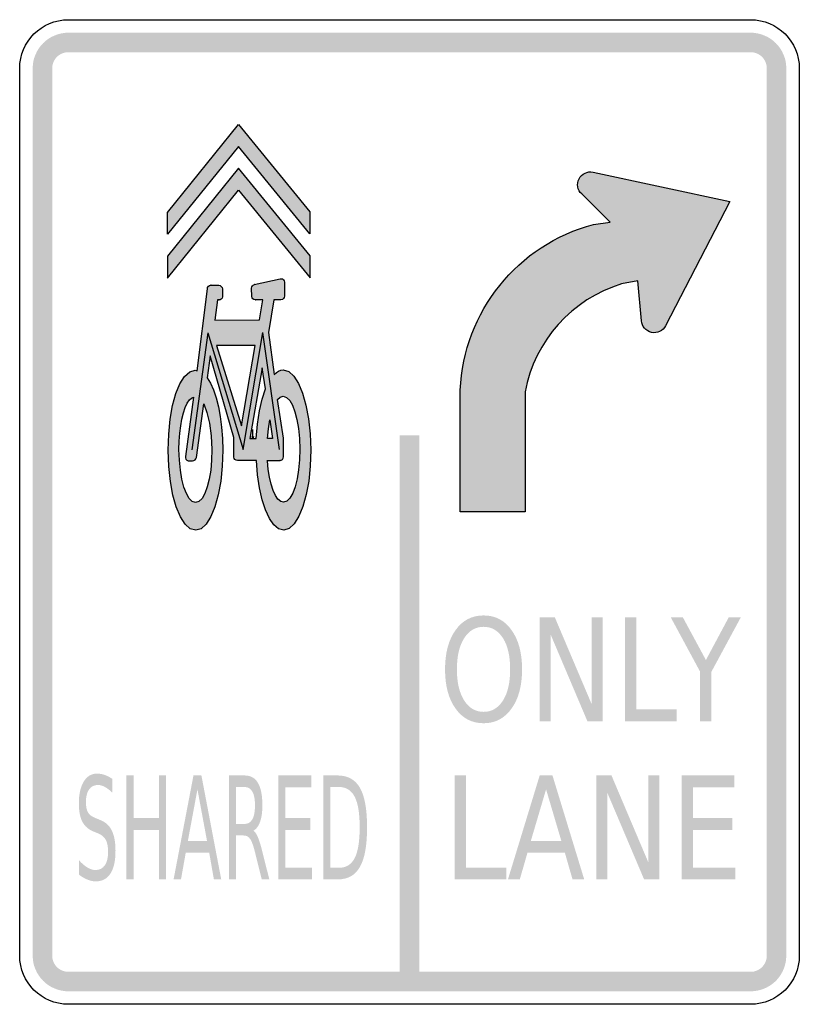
# Model space of a CAD drawing. Header units: inches. Extents: x -0.5 to 0.5, y -0.63 to 0.63.
import ezdxf

# ---------------------------------------------------------------- set-up
doc = ezdxf.new("R2010")
doc.units = ezdxf.units.IN
doc.header["$MEASUREMENT"] = 0

msp = doc.modelspace()

# ---------------------------------------------------------------- hatches: boundary and pattern name
for points in [[(-0.4375, 0.6149), (-0.442, 0.6147), (-0.4464, 0.614), (-0.4508, 0.6129), (-0.455, 0.6114), (-0.4591, 0.6095), (-0.463, 0.6072), (-0.4666, 0.6045), (-0.4699, 0.6015), (-0.4729, 0.5982), (-0.4756, 0.5946), (-0.4779, 0.5907), (-0.4798, 0.5866), (-0.4814, 0.5824), (-0.4825, 0.578), (-0.4831, 0.5736), (-0.4833, 0.5691), (-0.4583, 0.5691), (-0.4582, 0.5711), (-0.4579, 0.5732), (-0.4574, 0.5751), (-0.4567, 0.5771), (-0.4559, 0.5789), (-0.4548, 0.5807), (-0.4536, 0.5823), (-0.4522, 0.5838), (-0.4507, 0.5852), (-0.4491, 0.5864), (-0.4473, 0.5875), (-0.4455, 0.5883), (-0.4435, 0.589), (-0.4416, 0.5895), (-0.4395, 0.5898), (-0.4375, 0.5899), (-0.4375, 0.6149)], [(-0.4375, 0.5899), (0.4375, 0.5899), (0.4375, 0.6149), (-0.4375, 0.6149), (-0.4375, 0.5899)], [(0.4833, 0.5691), (0.4831, 0.5736), (0.4825, 0.578), (0.4814, 0.5824), (0.4798, 0.5866), (0.4779, 0.5907), (0.4756, 0.5946), (0.4729, 0.5982), (0.4699, 0.6015), (0.4666, 0.6045), (0.463, 0.6072), (0.4591, 0.6095), (0.455, 0.6114), (0.4508, 0.6129), (0.4464, 0.614), (0.442, 0.6147), (0.4375, 0.6149), (0.4375, 0.5899), (0.4395, 0.5898), (0.4416, 0.5895), (0.4435, 0.589), (0.4455, 0.5883), (0.4473, 0.5875), (0.4491, 0.5864), (0.4507, 0.5852), (0.4522, 0.5838), (0.4536, 0.5823), (0.4548, 0.5807), (0.4559, 0.5789), (0.4567, 0.5771), (0.4574, 0.5751), (0.4579, 0.5732), (0.4582, 0.5711), (0.4583, 0.5691), (0.4833, 0.5691)], [(-0.4583, -0.5691), (-0.4583, 0.5691), (-0.4833, 0.5691), (-0.4833, -0.5691), (-0.4583, -0.5691)], [(0.4583, 0.5691), (0.4583, -0.5691), (0.4833, -0.5691), (0.4833, 0.5691), (0.4583, 0.5691)], [(-0.2195, 0.4972), (-0.3106, 0.3844), (-0.3105, 0.3563), (-0.2194, 0.469), (-0.1277, 0.3568), (-0.1278, 0.3849), (-0.2195, 0.4972)], [(-0.2194, 0.4409), (-0.3104, 0.3281), (-0.3103, 0.3), (-0.2193, 0.4128), (-0.1275, 0.3006), (-0.1276, 0.3287), (-0.2194, 0.4409)], [(-0.0125, 0.0983), (-0.0125, -0.6024), (0.0125, -0.6024), (0.0125, 0.0983), (-0.0125, 0.0983)], [(0.1669, -0.1351), (0.1864, -0.1351), (0.2337, -0.2466), (0.2337, -0.1351), (0.2477, -0.1351), (0.2477, -0.2684), (0.2282, -0.2684), (0.1809, -0.1569), (0.1809, -0.2684), (0.1669, -0.2684), (0.1669, -0.1351)], [(0.2764, -0.1351), (0.2908, -0.1351), (0.2908, -0.2532), (0.3428, -0.2532), (0.3428, -0.2684), (0.2764, -0.2684), (0.2764, -0.1351)], [(0.3351, -0.1351), (0.3506, -0.1351), (0.3802, -0.1899), (0.4095, -0.1351), (0.425, -0.1351), (0.3873, -0.2049), (0.3873, -0.2684), (0.3728, -0.2684), (0.3728, -0.2049), (0.3351, -0.1351)], [(-0.3631, -0.338), (-0.354, -0.338), (-0.354, -0.3927), (-0.3213, -0.3927), (-0.3213, -0.338), (-0.3123, -0.338), (-0.3123, -0.4713), (-0.3213, -0.4713), (-0.3213, -0.4078), (-0.354, -0.4078), (-0.354, -0.4713), (-0.3631, -0.4713), (-0.3631, -0.338)], [(-0.1682, -0.338), (-0.1261, -0.338), (-0.1261, -0.3532), (-0.1592, -0.3532), (-0.1592, -0.3927), (-0.1274, -0.3927), (-0.1274, -0.4078), (-0.1592, -0.4078), (-0.1592, -0.4562), (-0.1252, -0.4562), (-0.1252, -0.4713), (-0.1682, -0.4713), (-0.1682, -0.338)], [(0.058, -0.338), (0.0725, -0.338), (0.0725, -0.4562), (0.1244, -0.4562), (0.1244, -0.4713), (0.058, -0.4713), (0.058, -0.338)], [(0.2396, -0.338), (0.2591, -0.338), (0.3064, -0.4496), (0.3064, -0.338), (0.3204, -0.338), (0.3204, -0.4713), (0.3009, -0.4713), (0.2536, -0.3598), (0.2536, -0.4713), (0.2396, -0.4713), (0.2396, -0.338)], [(0.3491, -0.338), (0.4165, -0.338), (0.4165, -0.3532), (0.3635, -0.3532), (0.3635, -0.3927), (0.4143, -0.3927), (0.4143, -0.4078), (0.3635, -0.4078), (0.3635, -0.4562), (0.4178, -0.4562), (0.4178, -0.4713), (0.3491, -0.4713), (0.3491, -0.338)], [(-0.4833, -0.5691), (-0.4831, -0.5736), (-0.4825, -0.578), (-0.4814, -0.5824), (-0.4798, -0.5866), (-0.4779, -0.5907), (-0.4756, -0.5945), (-0.4729, -0.5982), (-0.4699, -0.6015), (-0.4666, -0.6045), (-0.463, -0.6072), (-0.4591, -0.6095), (-0.455, -0.6114), (-0.4508, -0.6129), (-0.4464, -0.614), (-0.442, -0.6147), (-0.4375, -0.6149), (-0.4375, -0.5899), (-0.4395, -0.5898), (-0.4416, -0.5895), (-0.4435, -0.589), (-0.4455, -0.5883), (-0.4473, -0.5875), (-0.4491, -0.5864), (-0.4507, -0.5852), (-0.4522, -0.5838), (-0.4536, -0.5823), (-0.4548, -0.5807), (-0.4559, -0.5789), (-0.4567, -0.5771), (-0.4574, -0.5751), (-0.4579, -0.5731), (-0.4582, -0.5711), (-0.4583, -0.5691), (-0.4833, -0.5691)], [(0.4375, -0.6149), (0.4417, -0.6147), (0.4459, -0.6141), (0.45, -0.6132), (0.4541, -0.6118), (0.4579, -0.6101), (0.4616, -0.6081), (0.4651, -0.6057), (0.4684, -0.603), (0.4714, -0.6), (0.4741, -0.5967), (0.4765, -0.5932), (0.4785, -0.5895), (0.4802, -0.5856), (0.4816, -0.5816), (0.4826, -0.5775), (0.4831, -0.5733), (0.4833, -0.5691), (0.4583, -0.5691), (0.4582, -0.571), (0.458, -0.5729), (0.4575, -0.5748), (0.4569, -0.5766), (0.4562, -0.5784), (0.4552, -0.5801), (0.4541, -0.5816), (0.4529, -0.5831), (0.4515, -0.5845), (0.4501, -0.5857), (0.4485, -0.5868), (0.4468, -0.5877), (0.445, -0.5885), (0.4432, -0.5891), (0.4413, -0.5896), (0.4394, -0.5898), (0.4375, -0.5899), (0.4375, -0.6149)], [(0.4375, -0.5899), (-0.4375, -0.5899), (-0.4375, -0.6149), (0.4375, -0.6149), (0.4375, -0.5899)]]:
    msp.add_hatch(color=7).paths.add_polyline_path(points)
h = msp.add_hatch(color=7)
edge = h.paths.add_edge_path()
edge.add_line((0.1484, 0.154), (0.1484, 0.0003))
edge.add_line((0.1484, 0.0003), (0.0651, 0.0003))
edge.add_line((0.0651, 0.0003), (0.0651, 0.1564))
edge.add_spline(control_points=[(0.0651, 0.1564), (0.0694, 0.257), (0.1387, 0.3431), (0.236, 0.3689)], knot_values=[0, 0, 0, 0, 1, 1, 1, 1], degree=3, periodic=0)
edge.add_line((0.236, 0.3689), (0.2574, 0.3719))
edge.add_line((0.2574, 0.3719), (0.2209, 0.408))
edge.add_spline(control_points=[(0.2209, 0.408), (0.2155, 0.413), (0.2141, 0.421), (0.2176, 0.4275), (0.221, 0.4341), (0.2283, 0.4375), (0.2355, 0.436)], knot_values=[0, 0, 0, 0, 1, 1, 1, 2, 2, 2, 2], degree=3, periodic=0)
edge.add_line((0.2355, 0.436), (0.4109, 0.3983))
edge.add_line((0.4109, 0.3983), (0.3284, 0.2389))
edge.add_spline(control_points=[(0.3284, 0.2389), (0.325, 0.2324), (0.3177, 0.2289), (0.3105, 0.2304), (0.3033, 0.232), (0.298, 0.2381), (0.2975, 0.2454)], knot_values=[0, 0, 0, 0, 1, 1, 1, 2, 2, 2, 2], degree=3, periodic=0)
edge.add_line((0.2975, 0.2454), (0.2929, 0.2966))
edge.add_line((0.2929, 0.2966), (0.2721, 0.2926))
edge.add_spline(control_points=[(0.2721, 0.2926), (0.2082, 0.2732), (0.1604, 0.2197), (0.1484, 0.154)], knot_values=[0, 0, 0, 0, 1, 1, 1, 1], degree=3, periodic=0)
h = msp.add_hatch(color=7)
h.paths.add_polyline_path([(-0.1741, 0.2723), (-0.1649, 0.2724), (-0.1631, 0.2728), (-0.1616, 0.2738), (-0.1606, 0.2753), (-0.1603, 0.277), (-0.1603, 0.2947), (-0.1606, 0.2965), (-0.1616, 0.298), (-0.1631, 0.299), (-0.1649, 0.2993), (-0.1663, 0.2991), (-0.1991, 0.2917), (-0.2004, 0.2911), (-0.2015, 0.2901), (-0.2022, 0.2887), (-0.2025, 0.2869), (-0.2024, 0.2766), (-0.202, 0.2749), (-0.201, 0.2735), (-0.1995, 0.2726), (-0.1977, 0.2722), (-0.188, 0.2723), (-0.1924, 0.2465), (-0.2498, 0.2463), (-0.2462, 0.2721), (-0.2446, 0.2721), (-0.2429, 0.2724), (-0.2414, 0.2732), (-0.2404, 0.2744), (-0.24, 0.2761), (-0.24, 0.286), (-0.2404, 0.288), (-0.2414, 0.2895), (-0.2428, 0.2905), (-0.2447, 0.2908), (-0.2547, 0.2908), (-0.2565, 0.2905), (-0.2579, 0.2896), (-0.2589, 0.2881), (-0.2593, 0.2861), (-0.2724, 0.1812), (-0.2736, 0.1817), (-0.2749, 0.182), (-0.2819, 0.1799), (-0.2885, 0.1739), (-0.2944, 0.1644), (-0.2996, 0.1519), (-0.3038, 0.1366), (-0.307, 0.1192), (-0.3089, 0.0999), (-0.3096, 0.0792), (-0.3088, 0.0585), (-0.3067, 0.0392), (-0.3034, 0.0217), (-0.2991, 0.0065), (-0.2939, -0.006), (-0.2879, -0.0154), (-0.2813, -0.0214), (-0.2742, -0.0235), (-0.2672, -0.0214), (-0.2606, -0.0154), (-0.2547, -0.0059), (-0.2495, 0.0067), (-0.2453, 0.0219), (-0.2421, 0.0394), (-0.2401, 0.0587), (-0.2395, 0.0794), (-0.2399, 0.0945), (-0.241, 0.1089), (-0.2428, 0.1225), (-0.2452, 0.1351), (-0.2481, 0.1465), (-0.2515, 0.1567), (-0.2554, 0.1653), (-0.2597, 0.1723), (-0.2557, 0.2005), (-0.2253, 0.0956), (-0.2253, 0.0705), (-0.2249, 0.0687), (-0.2239, 0.0672), (-0.2224, 0.0663), (-0.2206, 0.0659), (-0.1963, 0.066), (-0.1948, 0.0477), (-0.1923, 0.0309), (-0.1888, 0.0157), (-0.1845, 0.0026), (-0.1796, -0.0082), (-0.174, -0.0163), (-0.1679, -0.0214), (-0.1614, -0.0231), (-0.1543, -0.021), (-0.1478, -0.015), (-0.1418, -0.0055), (-0.1367, 0.007), (-0.1325, 0.0223), (-0.1293, 0.0397), (-0.1273, 0.059), (-0.1267, 0.0797), (-0.1274, 0.1004), (-0.1295, 0.1197), (-0.1328, 0.1372), (-0.1371, 0.1524), (-0.1424, 0.1649), (-0.1484, 0.1744), (-0.1549, 0.1803), (-0.162, 0.1824), (-0.165, 0.182), (-0.1679, 0.1808), (-0.1707, 0.179), (-0.1734, 0.1765), (-0.181, 0.2301), (-0.1741, 0.2723)])
h.paths.add_polyline_path([(-0.264, 0.1387), (-0.2598, 0.1278), (-0.2565, 0.114), (-0.2543, 0.0978), (-0.2534, 0.0802), (-0.2538, 0.0665), (-0.255, 0.0537), (-0.2569, 0.0422), (-0.2595, 0.0321), (-0.2626, 0.0238), (-0.2661, 0.0175), (-0.2701, 0.0135), (-0.2743, 0.0121), (-0.2786, 0.0135), (-0.2826, 0.0174), (-0.2862, 0.0237), (-0.2893, 0.032), (-0.2919, 0.0421), (-0.2939, 0.0536), (-0.2952, 0.0664), (-0.2957, 0.0801), (-0.2954, 0.0908), (-0.2947, 0.101), (-0.2935, 0.1105), (-0.2919, 0.1192), (-0.2899, 0.1271), (-0.2876, 0.1339), (-0.285, 0.1395), (-0.2821, 0.1438), (-0.2796, 0.1461), (-0.277, 0.1475), (-0.2875, 0.0712), (-0.2874, 0.0693), (-0.2868, 0.0677), (-0.2857, 0.0664), (-0.2841, 0.0657), (-0.2788, 0.0657), (-0.2766, 0.0659), (-0.2751, 0.0668), (-0.2739, 0.0681), (-0.2734, 0.0699), (-0.264, 0.1387)], flags=0)
h.paths.add_polyline_path([(-0.1658, 0.1474), (-0.162, 0.1485), (-0.1577, 0.1471), (-0.1537, 0.1432), (-0.1501, 0.1369), (-0.147, 0.1286), (-0.1444, 0.1186), (-0.1424, 0.107), (-0.1411, 0.0943), (-0.1406, 0.0806), (-0.141, 0.0668), (-0.1422, 0.0541), (-0.1441, 0.0425), (-0.1467, 0.0324), (-0.1498, 0.0241), (-0.1533, 0.0178), (-0.1573, 0.0139), (-0.1615, 0.0125), (-0.1652, 0.0135), (-0.1687, 0.0165), (-0.172, 0.0213), (-0.1749, 0.0277), (-0.1775, 0.0355), (-0.1796, 0.0446), (-0.1812, 0.0547), (-0.1823, 0.066), (-0.1661, 0.0661), (-0.1644, 0.0664), (-0.1629, 0.0674), (-0.1619, 0.0689), (-0.1615, 0.0707), (-0.1616, 0.0949), (-0.1693, 0.1442), (-0.1658, 0.1474)], flags=0)
h.paths.add_polyline_path([(-0.198, 0.2136), (-0.2155, 0.1105), (-0.2477, 0.2135), (-0.198, 0.2136)], flags=0)
h.paths.add_polyline_path([(-0.1888, 0.1849), (-0.1846, 0.1578), (-0.189, 0.1448), (-0.1926, 0.1297), (-0.1951, 0.1127), (-0.1966, 0.0942), (-0.2009, 0.0941), (-0.201, 0.0939), (-0.2011, 0.0941), (-0.2049, 0.0941), (-0.1888, 0.1849)], flags=0)
h.paths.add_polyline_path([(-0.1791, 0.1181), (-0.1757, 0.0942), (-0.1823, 0.0942), (-0.181, 0.1067), (-0.1791, 0.1181)], flags=0)
h = msp.add_hatch(color=7)
edge = h.paths.add_edge_path()
edge.add_spline(control_points=[(0.0951, -0.1327), (0.11, -0.1327), (0.122, -0.1389), (0.1309, -0.1515), (0.1399, -0.164), (0.1444, -0.1808), (0.1444, -0.2019), (0.1444, -0.2229), (0.1399, -0.2397), (0.1309, -0.2522), (0.122, -0.2647), (0.11, -0.271), (0.0951, -0.271), (0.0801, -0.271), (0.0681, -0.2648), (0.0591, -0.2522), (0.0501, -0.2397), (0.0456, -0.223), (0.0456, -0.2019), (0.0456, -0.1808), (0.0501, -0.164), (0.0591, -0.1515), (0.0681, -0.1389), (0.0801, -0.1327), (0.0951, -0.1327)], knot_values=[0, 0, 0, 0, 1, 1, 1, 2, 2, 2, 3, 3, 3, 4, 4, 4, 5, 5, 5, 6, 6, 6, 7, 7, 7, 8, 8, 8, 8], degree=3, periodic=0)
edge = h.paths.add_edge_path(flags=0)
edge.add_spline(control_points=[(0.0951, -0.1473), (0.0846, -0.1473), (0.0763, -0.1522), (0.0701, -0.162), (0.0639, -0.1717), (0.0608, -0.185), (0.0608, -0.2019), (0.0608, -0.2187), (0.0639, -0.2319), (0.0701, -0.2417), (0.0763, -0.2515), (0.0846, -0.2564), (0.0951, -0.2564), (0.1055, -0.2564), (0.1138, -0.2515), (0.12, -0.2417), (0.1261, -0.2319), (0.1291, -0.2187), (0.1291, -0.2019), (0.1291, -0.185), (0.1261, -0.1717), (0.12, -0.162), (0.1138, -0.1522), (0.1055, -0.1473), (0.0951, -0.1473)], knot_values=[0, 0, 0, 0, 1, 1, 1, 2, 2, 2, 3, 3, 3, 4, 4, 4, 5, 5, 5, 6, 6, 6, 7, 7, 7, 8, 8, 8, 8], degree=3, periodic=0)
h = msp.add_hatch(color=7)
edge = h.paths.add_edge_path()
edge.add_line((-0.3812, -0.3424), (-0.3812, -0.36))
edge.add_spline(control_points=[(-0.3812, -0.36), (-0.3846, -0.3567), (-0.3878, -0.3543), (-0.3908, -0.3527), (-0.3939, -0.351), (-0.3968, -0.3502), (-0.3996, -0.3502), (-0.4046, -0.3502), (-0.4083, -0.3521), (-0.411, -0.356), (-0.4137, -0.3598), (-0.415, -0.3652), (-0.415, -0.3722), (-0.415, -0.3781), (-0.4141, -0.3826), (-0.4123, -0.3856), (-0.4106, -0.3886), (-0.4072, -0.391), (-0.4023, -0.3928)], knot_values=[0, 0, 0, 0, 1, 1, 1, 2, 2, 2, 3, 3, 3, 4, 4, 4, 5, 5, 5, 6, 6, 6, 6], degree=3, periodic=0)
edge.add_line((-0.4023, -0.3928), (-0.3968, -0.3951))
edge.add_spline(control_points=[(-0.3968, -0.3951), (-0.3901, -0.3976), (-0.3851, -0.4021), (-0.3819, -0.4086), (-0.3787, -0.4151), (-0.3771, -0.4237), (-0.3771, -0.4345), (-0.3771, -0.4475), (-0.3793, -0.4573), (-0.3836, -0.4639), (-0.388, -0.4706), (-0.3943, -0.4739), (-0.4027, -0.4739), (-0.4058, -0.4739), (-0.4092, -0.4732), (-0.4127, -0.4718), (-0.4163, -0.4704), (-0.42, -0.4682), (-0.4238, -0.4654)], knot_values=[0, 0, 0, 0, 1, 1, 1, 2, 2, 2, 3, 3, 3, 4, 4, 4, 5, 5, 5, 6, 6, 6, 6], degree=3, periodic=0)
edge.add_line((-0.4238, -0.4654), (-0.4238, -0.4469))
edge.add_spline(control_points=[(-0.4238, -0.4469), (-0.4201, -0.451), (-0.4165, -0.4541), (-0.413, -0.4562), (-0.4095, -0.4582), (-0.4061, -0.4593), (-0.4027, -0.4593), (-0.3975, -0.4593), (-0.3936, -0.4573), (-0.3908, -0.4532), (-0.388, -0.4492), (-0.3866, -0.4434), (-0.3866, -0.4359), (-0.3866, -0.4293), (-0.3876, -0.4242), (-0.3896, -0.4205), (-0.3916, -0.4168), (-0.3949, -0.4141), (-0.3995, -0.4122)], knot_values=[0, 0, 0, 0, 1, 1, 1, 2, 2, 2, 3, 3, 3, 4, 4, 4, 5, 5, 5, 6, 6, 6, 6], degree=3, periodic=0)
edge.add_line((-0.3995, -0.4122), (-0.405, -0.4101))
edge.add_spline(control_points=[(-0.405, -0.4101), (-0.4117, -0.4074), (-0.4165, -0.4032), (-0.4196, -0.3975), (-0.4226, -0.3918), (-0.4241, -0.3838), (-0.4241, -0.3736), (-0.4241, -0.3619), (-0.422, -0.3526), (-0.4178, -0.3458), (-0.4137, -0.339), (-0.408, -0.3356), (-0.4007, -0.3356), (-0.3975, -0.3356), (-0.3944, -0.3362), (-0.3911, -0.3373), (-0.3879, -0.3384), (-0.3845, -0.3401), (-0.3812, -0.3424)], knot_values=[0, 0, 0, 0, 1, 1, 1, 2, 2, 2, 3, 3, 3, 4, 4, 4, 5, 5, 5, 6, 6, 6, 6], degree=3, periodic=0)
h = msp.add_hatch(color=7)
h.paths.add_polyline_path([(-0.2771, -0.338), (-0.2669, -0.338), (-0.2415, -0.4713), (-0.2509, -0.4713), (-0.2569, -0.4371), (-0.287, -0.4371), (-0.2931, -0.4713), (-0.3026, -0.4713), (-0.2771, -0.338)])
h.paths.add_polyline_path([(-0.272, -0.3558), (-0.2843, -0.4221), (-0.2597, -0.4221), (-0.272, -0.3558)], flags=0)
h = msp.add_hatch(color=7)
edge = h.paths.add_edge_path()
edge.add_spline(control_points=[(-0.2001, -0.4088), (-0.1982, -0.4101), (-0.1963, -0.4129), (-0.1945, -0.4172), (-0.1927, -0.4215), (-0.1908, -0.4274), (-0.189, -0.4349)], knot_values=[0, 0, 0, 0, 1, 1, 1, 2, 2, 2, 2], degree=3, periodic=0)
edge.add_line((-0.189, -0.4349), (-0.1798, -0.4713))
edge.add_line((-0.1798, -0.4713), (-0.1895, -0.4713))
edge.add_line((-0.1895, -0.4713), (-0.198, -0.4371))
edge.add_spline(control_points=[(-0.198, -0.4371), (-0.2002, -0.4282), (-0.2024, -0.4223), (-0.2044, -0.4194), (-0.2065, -0.4164), (-0.2093, -0.415), (-0.2129, -0.415)], knot_values=[0, 0, 0, 0, 1, 1, 1, 2, 2, 2, 2], degree=3, periodic=0)
edge.add_line((-0.2129, -0.415), (-0.2227, -0.415))
edge.add_line((-0.2227, -0.415), (-0.2227, -0.4713))
edge.add_line((-0.2227, -0.4713), (-0.2317, -0.4713))
edge.add_line((-0.2317, -0.4713), (-0.2317, -0.338))
edge.add_line((-0.2317, -0.338), (-0.2114, -0.338))
edge.add_spline(control_points=[(-0.2114, -0.338), (-0.2038, -0.338), (-0.1981, -0.3412), (-0.1943, -0.3476), (-0.1906, -0.3539), (-0.1887, -0.3635), (-0.1887, -0.3764), (-0.1887, -0.3848), (-0.1897, -0.3918), (-0.1916, -0.3973), (-0.1936, -0.4028), (-0.1964, -0.4067), (-0.2001, -0.4088)], knot_values=[0, 0, 0, 0, 1, 1, 1, 2, 2, 2, 3, 3, 3, 4, 4, 4, 4], degree=3, periodic=0)
edge = h.paths.add_edge_path(flags=0)
edge.add_line((-0.2227, -0.3528), (-0.2227, -0.4002))
edge.add_line((-0.2227, -0.4002), (-0.2114, -0.4002))
edge.add_spline(control_points=[(-0.2114, -0.4002), (-0.207, -0.4002), (-0.2038, -0.3982), (-0.2015, -0.3941), (-0.1993, -0.3901), (-0.1982, -0.3842), (-0.1982, -0.3764), (-0.1982, -0.3686), (-0.1993, -0.3627), (-0.2015, -0.3588), (-0.2038, -0.3548), (-0.207, -0.3528), (-0.2114, -0.3528)], knot_values=[0, 0, 0, 0, 1, 1, 1, 2, 2, 2, 3, 3, 3, 4, 4, 4, 4], degree=3, periodic=0)
edge.add_line((-0.2114, -0.3528), (-0.2227, -0.3528))
h = msp.add_hatch(color=7)
edge = h.paths.add_edge_path()
edge.add_line((-0.1104, -0.338), (-0.0919, -0.338))
edge.add_spline(control_points=[(-0.0919, -0.338), (-0.079, -0.338), (-0.0695, -0.3434), (-0.0634, -0.3541), (-0.0574, -0.3649), (-0.0544, -0.3817), (-0.0544, -0.4045), (-0.0544, -0.4275), (-0.0574, -0.4444), (-0.0635, -0.4552), (-0.0696, -0.466), (-0.079, -0.4713), (-0.0919, -0.4713)], knot_values=[0, 0, 0, 0, 1, 1, 1, 2, 2, 2, 3, 3, 3, 4, 4, 4, 4], degree=3, periodic=0)
edge.add_line((-0.0919, -0.4713), (-0.1104, -0.4713))
edge.add_line((-0.1104, -0.4713), (-0.1104, -0.338))
edge = h.paths.add_edge_path(flags=0)
edge.add_line((-0.1014, -0.3528), (-0.1014, -0.4565))
edge.add_line((-0.1014, -0.4565), (-0.0905, -0.4565))
edge.add_spline(control_points=[(-0.0905, -0.4565), (-0.0813, -0.4565), (-0.0746, -0.4523), (-0.0703, -0.444), (-0.066, -0.4357), (-0.0639, -0.4225), (-0.0639, -0.4045), (-0.0639, -0.3867), (-0.066, -0.3736), (-0.0703, -0.3653), (-0.0746, -0.357), (-0.0813, -0.3528), (-0.0905, -0.3528)], knot_values=[0, 0, 0, 0, 1, 1, 1, 2, 2, 2, 3, 3, 3, 4, 4, 4, 4], degree=3, periodic=0)
edge.add_line((-0.0905, -0.3528), (-0.1014, -0.3528))
h = msp.add_hatch(color=7)
h.paths.add_polyline_path([(0.167, -0.338), (0.1834, -0.338), (0.2241, -0.4713), (0.2091, -0.4713), (0.1993, -0.4371), (0.1513, -0.4371), (0.1415, -0.4713), (0.1263, -0.4713), (0.167, -0.338)])
h.paths.add_polyline_path([(0.1752, -0.3558), (0.1556, -0.4221), (0.1948, -0.4221), (0.1752, -0.3558)], flags=0)

# ---------------------------------------------------------------- linework, layer by layer
at = {"color": 7}
for p, q in [((-0.3106, 0.3844), (-0.2195, 0.4972)), ((-0.2195, 0.4972), (-0.1278, 0.3849)), ((-0.2194, 0.469), (-0.3105, 0.3563)), ((-0.1277, 0.3568), (-0.2194, 0.469)), ((-0.2194, 0.469), (-0.2194, 0.469)), ((-0.2194, 0.4409), (-0.3104, 0.3281)), ((-0.1276, 0.3287), (-0.2194, 0.4409)), ((-0.3103, 0.3), (-0.2193, 0.4128)), ((-0.2193, 0.4128), (-0.1275, 0.3006)), ((-0.2193, 0.4128), (-0.2193, 0.4128)), ((-0.3105, 0.3563), (-0.3106, 0.3844)), ((-0.1278, 0.3849), (-0.1277, 0.3568)), ((-0.1275, 0.3006), (-0.1276, 0.3287)), ((-0.3104, 0.3281), (-0.3103, 0.3)), ((-0.2565, 0.2905), (-0.2546, 0.2908)), ((-0.2546, 0.2908), (-0.2551, 0.2908)), ((-0.2551, 0.2908), (-0.2447, 0.2908)), ((-0.2447, 0.2908), (-0.2428, 0.2905)), ((-0.2015, 0.2901), (-0.2004, 0.2911)), ((-0.2004, 0.2911), (-0.199, 0.2918)), ((-0.1993, 0.2917), (-0.1658, 0.2992)), ((-0.199, 0.2918), (-0.1993, 0.2917)), ((-0.1661, 0.2992), (-0.1649, 0.2993)), ((-0.1658, 0.2992), (-0.1661, 0.2992)), ((-0.1649, 0.2993), (-0.1631, 0.299)), ((-0.1631, 0.299), (-0.1616, 0.298)), ((-0.1616, 0.298), (-0.1606, 0.2965)), ((-0.1606, 0.2965), (-0.1603, 0.2947)), ((-0.1603, 0.2954), (-0.1603, 0.2947)), ((-0.1603, 0.2947), (-0.1603, 0.2768)), ((-0.2724, 0.1812), (-0.2593, 0.2865)), ((-0.2593, 0.2864), (-0.2589, 0.2881)), ((-0.2593, 0.2865), (-0.2593, 0.2864)), ((-0.2589, 0.2881), (-0.2579, 0.2896)), ((-0.2579, 0.2896), (-0.2565, 0.2905)), ((-0.2428, 0.2905), (-0.2414, 0.2895)), ((-0.2414, 0.2895), (-0.2404, 0.288)), ((-0.2404, 0.288), (-0.24, 0.2862)), ((-0.24, 0.2862), (-0.24, 0.2864)), ((-0.24, 0.2864), (-0.24, 0.2761)), ((-0.2025, 0.2871), (-0.2022, 0.2887)), ((-0.2024, 0.2766), (-0.2025, 0.2873)), ((-0.2025, 0.2873), (-0.2025, 0.2871)), ((-0.2022, 0.2887), (-0.2015, 0.2901)), ((-0.2462, 0.2721), (-0.2498, 0.2463)), ((-0.2442, 0.2721), (-0.2462, 0.2721)), ((-0.2429, 0.2724), (-0.2446, 0.2721)), ((-0.2446, 0.2721), (-0.2442, 0.2721)), ((-0.2414, 0.2732), (-0.2429, 0.2724)), ((-0.2404, 0.2744), (-0.2414, 0.2732)), ((-0.24, 0.2761), (-0.2404, 0.2744)), ((-0.202, 0.2749), (-0.2024, 0.2766)), ((-0.201, 0.2735), (-0.202, 0.2749)), ((-0.1995, 0.2726), (-0.201, 0.2735)), ((-0.1977, 0.2722), (-0.1995, 0.2726)), ((-0.188, 0.2723), (-0.1981, 0.2722)), ((-0.1981, 0.2722), (-0.1977, 0.2722)), ((-0.1924, 0.2465), (-0.188, 0.2723)), ((-0.1741, 0.2723), (-0.181, 0.2301)), ((-0.1649, 0.2724), (-0.1741, 0.2723)), ((-0.1631, 0.2728), (-0.1649, 0.2724)), ((-0.1616, 0.2738), (-0.1631, 0.2728)), ((-0.1606, 0.2753), (-0.1616, 0.2738)), ((-0.1602, 0.2771), (-0.1606, 0.2753)), ((-0.1603, 0.2768), (-0.1602, 0.2771)), ((-0.2498, 0.2463), (-0.1924, 0.2465)), ((-0.2585, 0.2299), (-0.2792, 0.0798)), ((-0.2585, 0.2299), (-0.2135, 0.08)), ((-0.2135, 0.08), (-0.1882, 0.2301)), ((-0.1667, 0.0801), (-0.1882, 0.2301)), ((-0.181, 0.2301), (-0.1734, 0.1765)), ((-0.198, 0.2136), (-0.2477, 0.2135)), ((-0.2477, 0.2135), (-0.2155, 0.1105)), ((-0.2155, 0.1105), (-0.198, 0.2136)), ((-0.2557, 0.2005), (-0.2597, 0.1723)), ((-0.2253, 0.0956), (-0.2557, 0.2005)), ((-0.2885, 0.1739), (-0.2819, 0.1799)), ((-0.2819, 0.1799), (-0.2749, 0.182)), ((-0.2749, 0.182), (-0.2736, 0.1817)), ((-0.2736, 0.1817), (-0.2724, 0.1812)), ((-0.2724, 0.1812), (-0.2724, 0.1812)), ((-0.1888, 0.1849), (-0.2049, 0.0941)), ((-0.1846, 0.1578), (-0.1888, 0.1849)), ((-0.1734, 0.1765), (-0.1707, 0.179)), ((-0.1707, 0.179), (-0.1679, 0.1808)), ((-0.1679, 0.1808), (-0.165, 0.182)), ((-0.165, 0.182), (-0.162, 0.1824)), ((-0.162, 0.1824), (-0.1549, 0.1803)), ((-0.1549, 0.1803), (-0.1484, 0.1744)), ((-0.2996, 0.1519), (-0.2944, 0.1644)), ((-0.2944, 0.1644), (-0.2885, 0.1739)), ((-0.2597, 0.1723), (-0.2554, 0.1653)), ((-0.2554, 0.1653), (-0.2515, 0.1567)), ((-0.1484, 0.1744), (-0.1424, 0.1649)), ((-0.1424, 0.1649), (-0.1371, 0.1524)), ((-0.3038, 0.1366), (-0.2996, 0.1519)), ((-0.2515, 0.1567), (-0.2481, 0.1465)), ((-0.189, 0.1448), (-0.1846, 0.1578)), ((-0.1371, 0.1524), (-0.1328, 0.1372)), ((-0.2876, 0.1339), (-0.285, 0.1395)), ((-0.277, 0.1475), (-0.2875, 0.0712)), ((-0.285, 0.1395), (-0.2821, 0.1438)), ((-0.2821, 0.1438), (-0.2796, 0.1461)), ((-0.2796, 0.1461), (-0.277, 0.1475)), ((-0.2481, 0.1465), (-0.2452, 0.1351)), ((-0.1926, 0.1297), (-0.189, 0.1448)), ((-0.1693, 0.1442), (-0.1658, 0.1474)), ((-0.1616, 0.0949), (-0.1693, 0.1442)), ((-0.1658, 0.1474), (-0.162, 0.1485)), ((-0.162, 0.1485), (-0.1577, 0.1471)), ((-0.1577, 0.1471), (-0.1537, 0.1432)), ((-0.1537, 0.1432), (-0.1501, 0.1369)), ((-0.307, 0.1192), (-0.3038, 0.1366)), ((-0.2919, 0.1192), (-0.2899, 0.1271)), ((-0.2899, 0.1271), (-0.2876, 0.1339)), ((-0.2734, 0.0699), (-0.264, 0.1387)), ((-0.264, 0.1387), (-0.2598, 0.1278)), ((-0.264, 0.1387), (-0.264, 0.1387)), ((-0.2598, 0.1278), (-0.2565, 0.114)), ((-0.2452, 0.1351), (-0.2428, 0.1225)), ((-0.1951, 0.1127), (-0.1926, 0.1297)), ((-0.1501, 0.1369), (-0.147, 0.1286)), ((-0.147, 0.1286), (-0.1444, 0.1186)), ((-0.1328, 0.1372), (-0.1295, 0.1197)), ((-0.3089, 0.0999), (-0.307, 0.1192)), ((-0.2935, 0.1105), (-0.2919, 0.1192)), ((-0.2565, 0.114), (-0.2543, 0.0978)), ((-0.2428, 0.1225), (-0.241, 0.1089)), ((-0.181, 0.1067), (-0.1791, 0.1181)), ((-0.1791, 0.1181), (-0.1757, 0.0942)), ((-0.1791, 0.1181), (-0.1791, 0.1181)), ((-0.1444, 0.1186), (-0.1424, 0.107)), ((-0.1295, 0.1197), (-0.1274, 0.1004)), ((-0.2947, 0.101), (-0.2935, 0.1105)), ((-0.241, 0.1089), (-0.2399, 0.0945)), ((-0.2155, 0.1105), (-0.2155, 0.1105)), ((-0.201, 0.0942), (-0.201, 0.106)), ((-0.1966, 0.0942), (-0.1951, 0.1127)), ((-0.1823, 0.0942), (-0.181, 0.1067)), ((-0.1424, 0.107), (-0.1411, 0.0943)), ((-0.3096, 0.0792), (-0.3089, 0.0999)), ((-0.2957, 0.0801), (-0.2954, 0.0908)), ((-0.2954, 0.0908), (-0.2947, 0.101)), ((-0.2543, 0.0978), (-0.2534, 0.0802)), ((-0.2399, 0.0945), (-0.2395, 0.0794)), ((-0.2253, 0.0705), (-0.2253, 0.0956)), ((-0.2049, 0.0941), (-0.1966, 0.0942)), ((-0.201, 0.0939), (-0.202, 0.0967)), ((-0.2, 0.0968), (-0.201, 0.0939)), ((-0.1966, 0.0942), (-0.1966, 0.0942)), ((-0.1757, 0.0942), (-0.1823, 0.0942)), ((-0.1615, 0.0707), (-0.1616, 0.0949)), ((-0.1411, 0.0943), (-0.1406, 0.0806)), ((-0.1274, 0.1004), (-0.1267, 0.0797)), ((-0.3088, 0.0585), (-0.3096, 0.0792)), ((-0.2952, 0.0664), (-0.2957, 0.0801)), ((-0.2534, 0.0802), (-0.2538, 0.0665)), ((-0.2395, 0.0794), (-0.2401, 0.0587)), ((-0.1406, 0.0806), (-0.141, 0.0668)), ((-0.1267, 0.0797), (-0.1273, 0.059)), ((-0.2939, 0.0536), (-0.2952, 0.0664)), ((-0.2875, 0.0712), (-0.2874, 0.0693)), ((-0.2874, 0.0693), (-0.2868, 0.0677)), ((-0.2868, 0.0677), (-0.2857, 0.0664)), ((-0.2857, 0.0664), (-0.2841, 0.0657)), ((-0.2841, 0.0657), (-0.2782, 0.0657)), ((-0.2785, 0.0658), (-0.2766, 0.0659)), ((-0.2782, 0.0657), (-0.2785, 0.0658)), ((-0.2766, 0.0659), (-0.2751, 0.0668)), ((-0.2751, 0.0668), (-0.2739, 0.0681)), ((-0.2739, 0.0681), (-0.2734, 0.0699)), ((-0.2538, 0.0665), (-0.255, 0.0537)), ((-0.2249, 0.0687), (-0.2253, 0.0705)), ((-0.2239, 0.0672), (-0.2249, 0.0687)), ((-0.2224, 0.0663), (-0.2239, 0.0672)), ((-0.2206, 0.0659), (-0.2224, 0.0663)), ((-0.1963, 0.066), (-0.2206, 0.0659)), ((-0.1948, 0.0477), (-0.1963, 0.066)), ((-0.1832, 0.066), (-0.1658, 0.0661)), ((-0.1812, 0.0547), (-0.1823, 0.0658)), ((-0.1662, 0.066), (-0.1644, 0.0664)), ((-0.1658, 0.0661), (-0.1662, 0.066)), ((-0.1644, 0.0664), (-0.1629, 0.0674)), ((-0.1629, 0.0674), (-0.1619, 0.0689)), ((-0.1619, 0.0689), (-0.1615, 0.0707)), ((-0.141, 0.0668), (-0.1422, 0.0541)), ((-0.3067, 0.0392), (-0.3088, 0.0585)), ((-0.2919, 0.0421), (-0.2939, 0.0536)), ((-0.255, 0.0537), (-0.2569, 0.0422)), ((-0.2401, 0.0587), (-0.2421, 0.0394)), ((-0.1796, 0.0446), (-0.1812, 0.0547)), ((-0.1422, 0.0541), (-0.1441, 0.0425)), ((-0.1273, 0.059), (-0.1293, 0.0397)), ((-0.3034, 0.0217), (-0.3067, 0.0392)), ((-0.2893, 0.032), (-0.2919, 0.0421)), ((-0.2569, 0.0422), (-0.2595, 0.0321)), ((-0.2421, 0.0394), (-0.2453, 0.0219)), ((-0.1923, 0.0309), (-0.1948, 0.0477)), ((-0.1775, 0.0355), (-0.1796, 0.0446)), ((-0.1441, 0.0425), (-0.1467, 0.0324)), ((-0.1293, 0.0397), (-0.1325, 0.0223)), ((-0.2862, 0.0237), (-0.2893, 0.032)), ((-0.2595, 0.0321), (-0.2626, 0.0238)), ((-0.1888, 0.0157), (-0.1923, 0.0309)), ((-0.1749, 0.0277), (-0.1775, 0.0355)), ((-0.172, 0.0213), (-0.1749, 0.0277)), ((-0.1467, 0.0324), (-0.1498, 0.0241)), ((-0.2991, 0.0065), (-0.3034, 0.0217)), ((-0.2826, 0.0174), (-0.2862, 0.0237)), ((-0.2786, 0.0135), (-0.2826, 0.0174)), ((-0.2743, 0.0121), (-0.2786, 0.0135)), ((-0.2701, 0.0135), (-0.2743, 0.0121)), ((-0.2661, 0.0175), (-0.2701, 0.0135)), ((-0.2626, 0.0238), (-0.2661, 0.0175)), ((-0.2453, 0.0219), (-0.2495, 0.0067)), ((-0.1845, 0.0026), (-0.1888, 0.0157)), ((-0.1687, 0.0165), (-0.172, 0.0213)), ((-0.1652, 0.0135), (-0.1687, 0.0165)), ((-0.1615, 0.0125), (-0.1652, 0.0135)), ((-0.1573, 0.0139), (-0.1615, 0.0125)), ((-0.1533, 0.0178), (-0.1573, 0.0139)), ((-0.1498, 0.0241), (-0.1533, 0.0178)), ((-0.1325, 0.0223), (-0.1367, 0.007)), ((-0.2939, -0.006), (-0.2991, 0.0065)), ((-0.2495, 0.0067), (-0.2547, -0.0059)), ((-0.1796, -0.0082), (-0.1845, 0.0026)), ((-0.1367, 0.007), (-0.1418, -0.0055)), ((-0.2879, -0.0154), (-0.2939, -0.006)), ((-0.2547, -0.0059), (-0.2606, -0.0154)), ((-0.174, -0.0163), (-0.1796, -0.0082)), ((-0.1418, -0.0055), (-0.1478, -0.015)), ((-0.2813, -0.0214), (-0.2879, -0.0154)), ((-0.2742, -0.0235), (-0.2813, -0.0214)), ((-0.2672, -0.0214), (-0.2742, -0.0235)), ((-0.2606, -0.0154), (-0.2672, -0.0214)), ((-0.1679, -0.0214), (-0.174, -0.0163)), ((-0.1614, -0.0231), (-0.1679, -0.0214)), ((-0.1543, -0.021), (-0.1614, -0.0231)), ((-0.1478, -0.015), (-0.1543, -0.021))]:
    msp.add_line(p, q, dxfattribs=at)
for points in [[(-0.4375, 0.6316), (0.4375, 0.6316)], [(-0.5, -0.5691), (-0.5, 0.5691)], [(0.5, 0.5691), (0.5, -0.5691)], [(0.2355, 0.436), (0.4109, 0.3983), (0.3284, 0.2389)], [(0.236, 0.3689), (0.2574, 0.3719), (0.2209, 0.408)], [(0.2975, 0.2454), (0.2929, 0.2966), (0.2721, 0.2926)], [(0.1484, 0.154), (0.1484, 0.0003), (0.0651, 0.0003), (0.0651, 0.1564)], [(0.4375, -0.6316), (-0.4375, -0.6316)]]:
    msp.add_lwpolyline(points, dxfattribs=at)
for points in [[(-0.5, 0.5691), (-0.5, 0.6036), (-0.472, 0.6316), (-0.4375, 0.6316)], [(0.4375, 0.6316), (0.472, 0.6316), (0.5, 0.6036), (0.5, 0.5691)], [(0.0651, 0.1564), (0.0694, 0.257), (0.1387, 0.3431), (0.236, 0.3689)], [(0.2721, 0.2926), (0.2082, 0.2732), (0.1604, 0.2197), (0.1484, 0.154)], [(-0.4375, -0.6316), (-0.472, -0.6316), (-0.5, -0.6036), (-0.5, -0.5691)], [(0.5, -0.5691), (0.5, -0.6036), (0.472, -0.6316), (0.4375, -0.6316)]]:
    msp.add_open_spline(points, degree=3, dxfattribs=at)
for points in [[(0.2209, 0.408), (0.2155, 0.413), (0.2141, 0.421), (0.2176, 0.4275), (0.221, 0.4341), (0.2283, 0.4375), (0.2355, 0.436)], [(0.3284, 0.2389), (0.325, 0.2324), (0.3177, 0.2289), (0.3105, 0.2304), (0.3033, 0.232), (0.298, 0.2381), (0.2975, 0.2454)]]:
    msp.add_open_spline(points, degree=3, knots=[0, 0, 0, 0, 1, 1, 1, 2, 2, 2, 2], dxfattribs=at)

doc.saveas('drawing.dxf')
